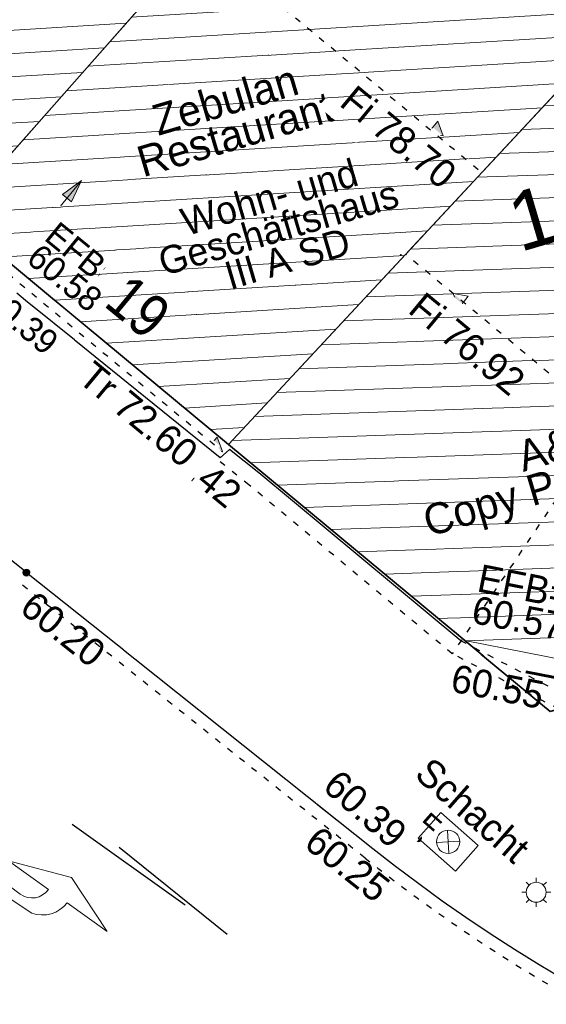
# Model space of a CAD drawing. Header units: metres. Extents: x 32365810 to 32367010, y 5620411 to 5622366.
# Tile 83 of 198: x 32366190 to 32366198.54, y 5622007.32 to 5622023.28. Entities that reach past the tile are written whole.
import ezdxf

# ---------------------------------------------------------------- set-up
doc = ezdxf.new("R2010")
doc.units = ezdxf.units.M
for name, pattern in [('1000.100', [0]), ('1000.104', [0.225, 0.075, -0.15]), ('1000.106', [0]), ('1000.196', [0.225, 0.075, -0.15]), ('1000.213', [4.5, 2.25, -2.25]), ('1600.1047', [0]), ('1600.2028', [0]), ('1600.2505', [0])]:
    doc.linetypes.add(name, pattern=pattern)
doc.layers.get('0').update_dxf_attribs({"color": 1, "linetype": 'CONTINUOUS'})
for name, color, linetype in [('Beschriftung Gebäude', 7, 'CONTINUOUS'), ('Beschriftung Topographie', 7, 'CONTINUOUS'), ('EFB-_ Dachhöhen Bestandsgebäude (NHN)', 7, 'CONTINUOUS'), ('Fahrbahnmarkierung', 7, 'CONTINUOUS'), ('Flurstücke_Grenzpunkte', 11, 'CONTINUOUS'), ('Gebäude', 31, 'CONTINUOUS'), ('Höhen_ gemessen (NHN)', 7, 'CONTINUOUS'), ('Höhentexte_ gemessen (NHN)', 7, 'CONTINUOUS'), ('Lagebezeichnungen', 12, 'CONTINUOUS'), ('Symbole Topographie', 7, 'CONTINUOUS'), ('Topgraphie_ weitere örtliche Aufnahme', 7, 'CONTINUOUS'), ('Topographie_ örtl. Aufnahme', 7, 'CONTINUOUS')]:
    doc.layers.add(name, color=color, linetype=linetype)
doc.styles.add('Arial', font='Arial.ttf')
doc.styles.add('Beschriftung schwarz_ Stift 0.25', font='Century Gothic.ttf')
doc.styles.add('Beschriftung Topographie_ blau', font='Century Gothic.ttf')
doc.styles.add('Dachhöhe NHN_ Bestand_ gemessen', font='Century Gothic.ttf')
doc.styles.add('Dachhöhe NHN_ Bestand_ gemessen_ schwarz', font='Century Gothic.ttf')
doc.styles.add('Flurstücksnummer - K 10 700', font='Arial.ttf')
doc.styles.add('Hausnummern NRW', font='Arial.ttf', dxfattribs={"width": 0.85})
doc.styles.add('Höhe NHN_ gemessen_ blau', font='Century Gothic.ttf')
doc.styles.add('Höhe NHN_ gemessen_ schwarz', font='Century Gothic.ttf')

# ---------------------------------------------------------------- blocks, each defined once
blk = doc.blocks.new('S1000.364', base_point=(0.25, 0))
at = {"color": 0, "lineweight": -2}
for p, q in [((0.075, 0.175), (0.425, -0.175)), ((0.425, 0.175), (0.075, -0.175))]:
    blk.add_line(p, q, dxfattribs=at)
blk.add_circle((0.25, 0), 0.25, dxfattribs=at)
at = {"color": 0, "lineweight": -2, "insert": (-0.5, -0.235), "char_height": 0.47, "attachment_point": 7, "line_spacing_factor": 0.69, "style": 'Arial'}
blk.add_mtext('F', dxfattribs=at)
blk = doc.blocks.new('S1000.461')
at = {"color": 0, "lineweight": -2}
for p, q in [((-0.245, 0.245), (-0.35, 0.35)), ((0, 0.345), (0, 0.5)), ((0.245, 0.245), (0.35, 0.35)), ((-0.345, 0), (-0.5, 0)), ((0.345, 0), (0.5, 0)), ((-0.245, -0.245), (-0.35, -0.35)), ((0.245, -0.245), (0.35, -0.35)), ((0, -0.345), (0, -0.5))]:
    blk.add_line(p, q, dxfattribs=at)
blk.add_circle((0, 0), 0.345, dxfattribs=at)
blk = doc.blocks.new('S1000.360')
at = {"lineweight": -2}
blk.add_hatch(color=0, dxfattribs=at).paths.add_polyline_path([(0, 0.25), (0.05, 0.05), (-0.05, 0.05)], flags=0)
at = {"color": 0, "lineweight": -2}
for p, q in [((-0.05, 0.05), (0, 0.25)), ((0, 0.25), (0.05, 0.05)), ((0, 0.25), (0, -0.25)), ((0.05, 0.05), (-0.05, 0.05))]:
    blk.add_line(p, q, dxfattribs=at)
blk = doc.blocks.new('S1000.211', base_point=(0, -0.02))
at = {"color": 0, "lineweight": -2}
for p, q in [((0.07, 0.025), (0.175, 0.065)), ((0.175, 0.065), (0.28, 0.025)), ((0.155, 0.025), (0.07, 0.025)), ((0.28, 0.025), (0.195, 0.025)), ((-0.25, -0.04), (-0.25, 0)), ((-0.25, 0), (0.12, -0.01)), ((0.155, -0.025), (-0.25, -0.04))]:
    blk.add_line(p, q, dxfattribs=at)
for centre, radius, start, end in [((0.12, 0.025), 0.035, 270, 360), ((0.140078, 0.027937), 0.055, 285.741655, 356.938728)]:
    blk.add_arc(centre, radius, start, end, dxfattribs=at)
blk = doc.blocks.new('S1000.15')
at = {"color": 0, "lineweight": -2}
for p, q in [((-0.5, 0.05), (-0.485, 0.1)), ((0.495, 0.05), (-0.5, 0.05)), ((-0.5, -0.05), (-0.5, 0)), ((-0.5, 0), (0.5, 0)), ((-0.485, 0.1), (0.49, 0.1)), ((-0.475, 0.15), (-0.455, 0.2)), ((0.475, 0.15), (-0.475, 0.15)), ((-0.455, 0.2), (0.455, 0.2)), ((-0.43, 0.25), (-0.4, 0.3)), ((0.43, 0.25), (-0.43, 0.25)), ((-0.4, 0.3), (0.395, 0.3)), ((-0.355, 0.35), (-0.295, 0.4)), ((0.36, 0.35), (-0.355, 0.35)), ((-0.295, 0.4), (0.3, 0.4)), ((0.22, 0.45), (-0.215, 0.45)), ((0.3, 0.4), (0.22, 0.45)), ((0.395, 0.3), (0.36, 0.35)), ((0.455, 0.2), (0.43, 0.25)), ((0.49, 0.1), (0.475, 0.15)), ((0.5, 0), (0.495, 0.05)), ((0.495, -0.05), (-0.5, -0.05)), ((-0.475, -0.15), (-0.49, -0.1)), ((-0.49, -0.1), (0.485, -0.1)), ((0.475, -0.15), (-0.475, -0.15)), ((-0.43, -0.25), (-0.455, -0.2)), ((-0.455, -0.2), (0.46, -0.2)), ((0.425, -0.25), (-0.43, -0.25)), ((-0.355, -0.35), (-0.4, -0.3)), ((-0.4, -0.3), (0.395, -0.3)), ((0.345, -0.35), (-0.355, -0.35)), ((-0.205, -0.45), (-0.29, -0.4)), ((-0.29, -0.4), (0.285, -0.4)), ((0.2, -0.45), (-0.205, -0.45)), ((0.285, -0.4), (0.345, -0.35)), ((0.395, -0.3), (0.425, -0.25)), ((0.46, -0.2), (0.475, -0.15)), ((0.485, -0.1), (0.495, -0.05))]:
    blk.add_line(p, q, dxfattribs=at)
blk.add_circle((0, 0), 0.5, dxfattribs=at)
blk = doc.blocks.new('S1000.114', base_point=(0, 0.366025))
at = {"lineweight": -2}
blk.add_hatch(color=0, dxfattribs=at).paths.add_polyline_path([(-0.5, -0.5), (0, 0.366026), (0, -0.5)], flags=0)
at = {"color": 0, "lineweight": -2}
for p, q in [((0, 0.366026), (-0.5, -0.5)), ((0.5, -0.5), (0, 0.366026)), ((-0.5, -0.5), (0, -0.5)), ((0, -0.5), (0.5, -0.5))]:
    blk.add_line(p, q, dxfattribs=at)
blk = doc.blocks.new('O964')
at = {"layer": 'Flurstücke_Grenzpunkte', "color": 7, "linetype": '1600.2028', "lineweight": 35}
for p, q in [((32366200.209, 5622032.832), (32366196.962, 5622029.158)), ((32366204.746, 5622029.022), (32366200.209, 5622032.832)), ((32366196.962, 5622029.158), (32366196.93, 5622029.121)), ((32366196.93, 5622029.121), (32366188.941, 5622020.082)), ((32366204.588, 5622028.836), (32366204.746, 5622029.022)), ((32366201.512, 5622025.215), (32366204.588, 5622028.836)), ((32366200.598, 5622024.139), (32366201.512, 5622025.215)), ((32366199.21, 5622022.651), (32366200.598, 5622024.139)), ((32366193.38, 5622016.4), (32366199.21, 5622022.651)), ((32366188.941, 5622020.082), (32366193.38, 5622016.4))]:
    blk.add_line(p, q, dxfattribs=at)
at = {"layer": 'Flurstücke_Grenzpunkte', "color": 7, "lineweight": 18, "insert": (32366196.396316, 5622024.003622), "char_height": 0.95, "attachment_point": 8, "rotation": 16.5124674, "line_spacing_factor": 0.69, "style": 'Flurstücksnummer - K 10 700', "bg_fill": 2}
blk.add_mtext('123', dxfattribs=at)
blk = doc.blocks.new('O1120')
at = {"layer": 'Flurstücke_Grenzpunkte', "color": 7, "linetype": '1600.2028', "lineweight": 35}
blk.add_line((32366196.93, 5622029.121), (32366188.941, 5622020.082), dxfattribs=at)
blk = doc.blocks.new('O1377')
at = {"layer": 'Flurstücke_Grenzpunkte', "color": 7, "linetype": '1600.2028', "lineweight": 35}
for p, q in [((32366199.21, 5622022.651), (32366200.598, 5622024.139)), ((32366203.187, 5622021.654), (32366200.598, 5622024.139)), ((32366193.38, 5622016.4), (32366199.21, 5622022.651)), ((32366205.442, 5622014.053), (32366203.187, 5622021.654)), ((32366193.38, 5622016.4), (32366197.215, 5622013.219)), ((32366200.404, 5622012.594), (32366205.442, 5622014.053)), ((32366197.215, 5622013.219), (32366198.599, 5622012.071)), ((32366198.599, 5622012.071), (32366200.404, 5622012.594))]:
    blk.add_line(p, q, dxfattribs=at)
at = {"layer": 'Flurstücke_Grenzpunkte', "color": 7, "lineweight": 18, "insert": (32366199.166626, 5622019.826605), "char_height": 0.95, "attachment_point": 8, "rotation": 16.5124674, "line_spacing_factor": 0.69, "style": 'Flurstücksnummer - K 10 700', "bg_fill": 2}
blk.add_mtext('122', dxfattribs=at)
blk = doc.blocks.new('O1462')
at = {"layer": 'Flurstücke_Grenzpunkte', "color": 7, "linetype": '1600.2028', "lineweight": 35}
for p, q in [((32366188.941, 5622020.082), (32366193.38, 5622016.4)), ((32366193.38, 5622016.4), (32366197.215, 5622013.219)), ((32366197.215, 5622013.219), (32366198.599, 5622012.071))]:
    blk.add_line(p, q, dxfattribs=at)
blk = doc.blocks.new('O2345')
at = {"layer": 'Gebäude', "color": 7, "linetype": '1600.2505', "lineweight": 18}
for p, q in [((32366199.21, 5622022.651), (32366193.38, 5622016.4)), ((32366200.98, 5622021), (32366199.21, 5622022.651)), ((32366203.187, 5622021.654), (32366200.98, 5622021)), ((32366205.442, 5622014.053), (32366203.187, 5622021.654)), ((32366193.38, 5622016.4), (32366197.215, 5622013.219)), ((32366200.404, 5622012.594), (32366205.442, 5622014.053)), ((32366197.215, 5622013.219), (32366200.404, 5622012.594))]:
    blk.add_line(p, q, dxfattribs=at)
at = {"layer": 'Höhentexte_ gemessen (NHN)', "color": 7, "lineweight": 25, "insert": (32366196.316232, 5622010.163675, 60.386), "char_height": 0.45, "attachment_point": 3, "rotation": 318.7139891, "line_spacing_factor": 0.69, "style": 'Höhe NHN_ gemessen_ schwarz', "bg_fill": 2}
blk.add_mtext('60.39', dxfattribs=at)
at = {"layer": 'Lagebezeichnungen', "color": 7, "lineweight": 18, "insert": (32366201.104029, 5622013.158145), "char_height": 0.7, "attachment_point": 8, "rotation": 16.0950712, "line_spacing_factor": 0.69, "style": 'Hausnummern NRW', "bg_fill": 2}
blk.add_mtext('1', dxfattribs=at)
blk = doc.blocks.new('O2686')
at = {"layer": 'Gebäude', "color": 7, "linetype": '1600.2505', "lineweight": 18}
for p, q in [((32366196.93, 5622029.121), (32366196.962, 5622029.158)), ((32366196.962, 5622029.158), (32366201.512, 5622025.215)), ((32366196.93, 5622029.121), (32366188.941, 5622020.082)), ((32366200.598, 5622024.139), (32366201.512, 5622025.215)), ((32366199.21, 5622022.651), (32366200.598, 5622024.139)), ((32366199.21, 5622022.651), (32366193.38, 5622016.4)), ((32366188.941, 5622020.082), (32366193.38, 5622016.4))]:
    blk.add_line(p, q, dxfattribs=at)
at = {"layer": 'Lagebezeichnungen', "color": 7, "lineweight": 18, "insert": (32366191.68963, 5622018.355695), "char_height": 0.7, "attachment_point": 8, "rotation": 320.4810171, "line_spacing_factor": 0.69, "style": 'Hausnummern NRW', "bg_fill": 2}
blk.add_mtext('19', dxfattribs=at)
blk = doc.blocks.new('O2780')
at = {"layer": 'Gebäude', "color": 7, "linetype": '1600.2505', "lineweight": 18}
for p, q in [((32366189.117, 5622035.401), (32366181.246, 5622026.367)), ((32366189.117, 5622035.401), (32366189.143, 5622035.431)), ((32366189.143, 5622035.431), (32366196.93, 5622029.121)), ((32366196.93, 5622029.121), (32366188.941, 5622020.082)), ((32366181.246, 5622026.367), (32366188.941, 5622020.082))]:
    blk.add_line(p, q, dxfattribs=at)
at = {"layer": 'Lagebezeichnungen', "color": 7, "lineweight": 18, "insert": (32366184.748489, 5622023.992807), "char_height": 0.7, "attachment_point": 8, "rotation": 320.4810171, "line_spacing_factor": 0.69, "style": 'Hausnummern NRW', "bg_fill": 2}
blk.add_mtext('15-17', dxfattribs=at)
blk = doc.blocks.new('*X1141')
at = {"color": 253, "linetype": '1600.1047', "lineweight": 18, "true_color": 0xb2b2b2}
for p, q in [((32366199.580972, 5622022.304969), (32366198.863969, 5622022.279981)), ((32366199.968757, 5622021.943255), (32366198.502256, 5622021.892148)), ((32366200.356542, 5622021.581542), (32366198.140543, 5622021.504314)), ((32366200.744327, 5622021.219828), (32366197.77883, 5622021.116481)), ((32366203.289492, 5622021.308527), (32366201.852119, 5622021.258435)), ((32366203.399672, 5622020.937139), (32366197.417117, 5622020.728648)), ((32366203.509852, 5622020.565752), (32366197.055404, 5622020.340814)), ((32366203.620032, 5622020.194364), (32366196.69369, 5622019.952981)), ((32366203.730213, 5622019.822976), (32366196.331977, 5622019.565148)), ((32366203.840393, 5622019.451588), (32366195.970264, 5622019.177314)), ((32366203.950573, 5622019.0802), (32366195.608551, 5622018.789481)), ((32366204.060753, 5622018.708812), (32366195.246838, 5622018.401648)), ((32366204.170933, 5622018.337424), (32366194.885125, 5622018.013814)), ((32366204.281114, 5622017.966036), (32366194.523412, 5622017.625981)), ((32366204.391294, 5622017.594649), (32366194.161699, 5622017.238148)), ((32366204.501474, 5622017.223261), (32366193.799986, 5622016.850314)), ((32366204.611654, 5622016.851873), (32366193.438273, 5622016.462481)), ((32366204.721834, 5622016.480485), (32366193.744193, 5622016.097915)), ((32366204.832015, 5622016.109097), (32366194.178326, 5622015.737817)), ((32366204.942195, 5622015.737709), (32366194.612458, 5622015.377718)), ((32366205.052375, 5622015.366321), (32366195.046591, 5622015.01762)), ((32366205.162555, 5622014.994933), (32366195.480724, 5622014.657522)), ((32366205.272735, 5622014.623546), (32366195.914857, 5622014.297424)), ((32366205.382916, 5622014.252158), (32366196.348989, 5622013.937326)), ((32366204.758932, 5622013.855184), (32366196.783122, 5622013.577228)), ((32366203.286002, 5622013.428625), (32366197.223444, 5622013.217345)), ((32366201.813072, 5622013.002066), (32366198.848959, 5622012.898767))]:
    blk.add_line(p, q, dxfattribs=at)
blk = doc.blocks.new('*X1239')
at = {"color": 253, "linetype": '1600.1047', "lineweight": 18, "true_color": 0xb2b2b2}
for p, q in [((32366197.239036, 5622028.917922), (32366196.722352, 5622028.886061)), ((32366197.643786, 5622028.567169), (32366196.371142, 5622028.488691)), ((32366198.048536, 5622028.216415), (32366196.019932, 5622028.091322)), ((32366198.453285, 5622027.865662), (32366195.668723, 5622027.693952)), ((32366198.858035, 5622027.514909), (32366195.317513, 5622027.296582)), ((32366199.262785, 5622027.164155), (32366194.966303, 5622026.899213)), ((32366199.667534, 5622026.813402), (32366194.615093, 5622026.501843)), ((32366200.072284, 5622026.462648), (32366194.263883, 5622026.104473)), ((32366200.477034, 5622026.111895), (32366193.912673, 5622025.707104)), ((32366200.881783, 5622025.761142), (32366193.561463, 5622025.309734)), ((32366201.286533, 5622025.410388), (32366193.210253, 5622024.912364)), ((32366201.362821, 5622025.03938), (32366192.859043, 5622024.514995)), ((32366201.026034, 5622024.6429), (32366192.507834, 5622024.117625)), ((32366200.689247, 5622024.24642), (32366192.156624, 5622023.720255)), ((32366200.326895, 5622023.848363), (32366191.805414, 5622023.322886)), ((32366199.955043, 5622023.44972), (32366191.454204, 5622022.925516)), ((32366199.583191, 5622023.051078), (32366191.102994, 5622022.528146)), ((32366199.211339, 5622022.652435), (32366190.751784, 5622022.130777)), ((32366198.839548, 5622022.253796), (32366190.400574, 5622021.733407)), ((32366198.467757, 5622021.855158), (32366190.049364, 5622021.336037)), ((32366198.095966, 5622021.456519), (32366189.698154, 5622020.938668)), ((32366197.724175, 5622021.05788), (32366189.346945, 5622020.541298)), ((32366197.352385, 5622020.659241), (32366188.995735, 5622020.143929)), ((32366196.980594, 5622020.260602), (32366189.296906, 5622019.786788)), ((32366196.608803, 5622019.861964), (32366189.718519, 5622019.437074)), ((32366196.237012, 5622019.463325), (32366190.140132, 5622019.087361)), ((32366195.865222, 5622019.064686), (32366190.561745, 5622018.737647)), ((32366195.493431, 5622018.666047), (32366190.983357, 5622018.387934)), ((32366195.12164, 5622018.267409), (32366191.40497, 5622018.03822)), ((32366194.749849, 5622017.86877), (32366191.826583, 5622017.688507)), ((32366194.378058, 5622017.470131), (32366192.248196, 5622017.338793)), ((32366194.006268, 5622017.071492), (32366192.669809, 5622016.989079)), ((32366193.634477, 5622016.672853), (32366193.091422, 5622016.639366))]:
    blk.add_line(p, q, dxfattribs=at)
blk = doc.blocks.new('*X1266')
at = {"color": 253, "linetype": '1600.1047', "lineweight": 18, "true_color": 0xb2b2b2}
for p, q in [((32366189.535071, 5622035.113295), (32366188.828364, 5622035.069716)), ((32366189.965939, 5622034.764152), (32366188.482434, 5622034.672672)), ((32366190.396806, 5622034.415009), (32366188.136504, 5622034.275628)), ((32366190.827674, 5622034.065867), (32366187.790573, 5622033.878584)), ((32366191.258542, 5622033.716724), (32366187.444643, 5622033.48154)), ((32366191.68941, 5622033.367581), (32366187.098713, 5622033.084496)), ((32366192.120277, 5622033.018438), (32366186.752783, 5622032.687452)), ((32366192.551145, 5622032.669295), (32366186.406852, 5622032.290407)), ((32366192.982013, 5622032.320152), (32366186.060922, 5622031.893363)), ((32366193.412881, 5622031.971009), (32366185.714992, 5622031.496319)), ((32366193.843748, 5622031.621867), (32366185.369062, 5622031.099275)), ((32366194.274616, 5622031.272724), (32366185.023131, 5622030.702231)), ((32366194.705484, 5622030.923581), (32366184.677201, 5622030.305187)), ((32366195.136351, 5622030.574438), (32366184.331271, 5622029.908143)), ((32366195.567219, 5622030.225295), (32366183.98534, 5622029.511099)), ((32366195.998087, 5622029.876152), (32366183.63941, 5622029.114055)), ((32366196.428955, 5622029.52701), (32366183.29348, 5622028.717011)), ((32366196.859822, 5622029.177867), (32366182.94755, 5622028.319967)), ((32366196.635993, 5622028.788352), (32366182.601619, 5622027.922922)), ((32366196.284784, 5622028.390982), (32366182.255689, 5622027.525878)), ((32366195.933574, 5622027.993613), (32366181.909759, 5622027.128834)), ((32366195.582364, 5622027.596243), (32366181.563829, 5622026.73179)), ((32366195.231154, 5622027.198873), (32366181.280745, 5622026.338622)), ((32366194.879944, 5622026.801504), (32366181.708454, 5622025.989284)), ((32366194.528734, 5622026.404134), (32366182.136164, 5622025.639946)), ((32366194.177524, 5622026.006764), (32366182.563873, 5622025.290609)), ((32366193.826314, 5622025.609395), (32366182.991582, 5622024.941271)), ((32366193.475104, 5622025.212025), (32366183.419291, 5622024.591933)), ((32366193.123895, 5622024.814655), (32366183.847001, 5622024.242596)), ((32366192.772685, 5622024.417286), (32366184.27471, 5622023.893258)), ((32366192.421475, 5622024.019916), (32366184.702419, 5622023.543921)), ((32366192.070265, 5622023.622546), (32366185.130129, 5622023.194583)), ((32366191.719055, 5622023.225177), (32366185.557838, 5622022.845245)), ((32366191.367845, 5622022.827807), (32366185.985547, 5622022.495908)), ((32366191.016635, 5622022.430437), (32366186.413257, 5622022.14657)), ((32366190.665425, 5622022.033068), (32366186.840966, 5622021.797233)), ((32366190.314215, 5622021.635698), (32366187.268675, 5622021.447895)), ((32366189.963006, 5622021.238328), (32366187.696384, 5622021.098557)), ((32366189.611796, 5622020.840959), (32366188.124094, 5622020.74922)), ((32366189.260586, 5622020.443589), (32366188.551803, 5622020.399882))]:
    blk.add_line(p, q, dxfattribs=at)

msp = doc.modelspace()

# ---------------------------------------------------------------- linework, layer by layer
at = {"layer": 'EFB-_ Dachhöhen Bestandsgebäude (NHN)', "color": 7, "true_color": 0xffffff}
for p in [(32366196.833014, 5622021.067396, 78.619), (32366196.179959, 5622019.47197, 76.971)]:
    msp.add_point(p, dxfattribs=at)

# ---------------------------------------------------------------- block references
at = {"layer": 'EFB-_ Dachhöhen Bestandsgebäude (NHN)', "color": 7, "lineweight": 18, "xscale": 0.25, "yscale": 0.25, "zscale": 0.25}
for p, rotation in [((32366196.862612, 5622021.402387, 78.701), 230.325443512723), ((32366197.02573, 5622018.843153, 76.919), 50.30287816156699), ((32366193.283087, 5622016.284629, 72.605), 230.325443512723)]:
    msp.add_blockref('S1000.114', p, dxfattribs=dict(at, rotation=rotation))
at = {"layer": 'Fahrbahnmarkierung', "color": 7, "lineweight": 18, "xscale": 9.375, "yscale": 9.375, "zscale": 9.375, "rotation": 324.502291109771}
msp.add_blockref('S1000.211', (32366189.034662, 5622009.684503), dxfattribs=at)
at = {"layer": 'Höhen_ gemessen (NHN)', "color": 7, "lineweight": 18, "xscale": 0.1125, "yscale": 0.1125, "zscale": 0.1125}
for p in [(32366193.230156, 5622016.237749, 60.42), (32366190.104, 5622014.322, 60.2), (32366196.456648, 5622010.014553, 60.386), (32366195.721, 5622009.851, 60.252)]:
    msp.add_blockref('S1000.15', p, dxfattribs=at)
at = {"layer": 'Symbole Topographie', "color": 7, "lineweight": 18}
for name, p, xscale, yscale, zscale, rotation in [('S1000.360', (32366190.701901, 5622020.31596), 1.875, 1.875, 1.875, 320.461032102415), ('S1000.364', (32366196.945, 5622009.95725, 60.41), 0.7525, 0.7525, 0.7525, 318.713975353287)]:
    msp.add_blockref(name, p, dxfattribs=dict(at, xscale=xscale, yscale=yscale, zscale=zscale, rotation=rotation))
at = {"layer": 'Symbole Topographie', "color": 7, "lineweight": 18, "xscale": 0.47, "yscale": 0.47, "zscale": 0.47}
msp.add_blockref('S1000.461', (32366198.373286, 5622009.139132, 60.43), dxfattribs=at)

# ---------------------------------------------------------------- texts
at = {"layer": 'Beschriftung Gebäude', "color": 7, "lineweight": 25, "char_height": 0.5, "attachment_point": 8, "line_spacing_factor": 0.69, "style": 'Beschriftung schwarz_ Stift 0.25', "bg_fill": 2}
for s, insert, rotation in [('Zebulan\\PRestaurant', (32366193.564601, 5622021.184564), 16.5119953), ('A&A\\PCopy Print Shop', (32366199.010164, 5622015.445422), 16.5119241)]:
    msp.add_mtext(s, dxfattribs=dict(at, insert=insert, rotation=rotation))
at = {"layer": 'EFB-_ Dachhöhen Bestandsgebäude (NHN)', "color": 7, "lineweight": 25, "insert": (32366198.040239, 5622013.358969, 60.544), "char_height": 0.45, "attachment_point": 8, "rotation": 348.8699324, "line_spacing_factor": 0.69, "style": 'Dachhöhe NHN_ Bestand_ gemessen_ schwarz', "bg_fill": 2}
msp.add_mtext('EFB=\\P60.57', dxfattribs=at)
at = {"layer": 'Höhentexte_ gemessen (NHN)', "color": 142, "lineweight": 25, "true_color": 0x0087cd, "insert": (32366189.504464, 5622018.835362), "char_height": 0.4, "attachment_point": 4, "rotation": 320.0916373, "line_spacing_factor": 0.69, "style": 'Höhe NHN_ gemessen_ blau', "bg_fill": 2}
msp.add_mtext('60.39', dxfattribs=at)
at = {"layer": 'Höhentexte_ gemessen (NHN)', "color": 7, "lineweight": 25, "char_height": 0.45, "line_spacing_factor": 0.69, "style": 'Höhe NHN_ gemessen_ schwarz', "bg_fill": 2}
for s, insert, attachment_point, rotation in [('60.20', (32366190.251815, 5622014.050509, 60.2), 1, 321.481017), ('60.55', (32366198.529457, 5622012.549806, 60.526), 3, 348.9113847)]:
    msp.add_mtext(s, dxfattribs=dict(at, insert=insert, attachment_point=attachment_point, rotation=rotation))

# ---------------------------------------------------------------- next in the draw order: texts
at = {"layer": 'Beschriftung Topographie', "color": 142, "lineweight": 25, "true_color": 0x0087cd, "insert": (32366197.341567, 5622010.466875), "char_height": 0.45, "attachment_point": 5, "rotation": 318.7139891, "line_spacing_factor": 0.69, "style": 'Beschriftung Topographie_ blau', "bg_fill": 2}
msp.add_mtext('Schacht', dxfattribs=at)
at = {"layer": 'EFB-_ Dachhöhen Bestandsgebäude (NHN)', "color": 7, "lineweight": 25, "insert": (32366194.191986, 5622019.907249), "char_height": 0.45, "attachment_point": 5, "rotation": 16.4503927, "line_spacing_factor": 0.69, "style": 'Dachhöhe NHN_ Bestand_ gemessen_ schwarz', "bg_fill": 2}
msp.add_mtext('Wohn- und\\PGeschäftshaus\\PIII A SD', dxfattribs=at)
at = {"layer": 'EFB-_ Dachhöhen Bestandsgebäude (NHN)', "color": 142, "lineweight": 25, "true_color": 0x0087cd, "line_spacing_factor": 0.69, "style": 'Dachhöhe NHN_ Bestand_ gemessen', "bg_fill": 2}
for s, insert, char_height, attachment_point, rotation in [('EFB=\\P60.58', (32366190.078852, 5622019.36429), 0.4, 7, 320.7400137), ('Fi 76.92', (32366196.560941, 5622018.895698, 76.919), 0.45, 1, 320.3028986)]:
    msp.add_mtext(s, dxfattribs=dict(at, insert=insert, char_height=char_height, attachment_point=attachment_point, rotation=rotation))
at = {"layer": 'Höhentexte_ gemessen (NHN)', "color": 142, "lineweight": 25, "true_color": 0x0087cd, "insert": (32366193.05519, 5622016.165266, 60.42), "char_height": 0.45, "attachment_point": 2, "rotation": 320.5259948, "line_spacing_factor": 0.69, "style": 'Höhe NHN_ gemessen_ blau', "bg_fill": 2}
msp.add_mtext('60.42', dxfattribs=at)
at = {"layer": 'Höhentexte_ gemessen (NHN)', "color": 7, "lineweight": 25, "insert": (32366195.453334, 5622009.771223, 60.252), "char_height": 0.45, "attachment_point": 2, "rotation": 321.481017, "line_spacing_factor": 0.69, "style": 'Höhe NHN_ gemessen_ schwarz', "bg_fill": 2}
msp.add_mtext('60.25', dxfattribs=at)

# ---------------------------------------------------------------- next in the draw order: texts
at = {"layer": 'EFB-_ Dachhöhen Bestandsgebäude (NHN)', "color": 142, "lineweight": 25, "true_color": 0x0087cd, "char_height": 0.45, "attachment_point": 3, "rotation": 320.3254422, "line_spacing_factor": 0.69, "style": 'Dachhöhe NHN_ Bestand_ gemessen', "bg_fill": 2}
for s, insert in [('Fi 78.70', (32366197.121918, 5622020.861946, 78.701)), ('Tr 72.60', (32366192.929447, 5622016.346429, 72.605))]:
    msp.add_mtext(s, dxfattribs=dict(at, insert=insert))

# ---------------------------------------------------------------- next in the draw order: block references
at = {"layer": 'Flurstücke_Grenzpunkte', "color": 7, "true_color": 0xffffff}
msp.add_blockref('O964', (0, 0), dxfattribs=at)

# ---------------------------------------------------------------- next in the draw order: block references
msp.add_blockref('O1120', (0, 0), dxfattribs=at)

# ---------------------------------------------------------------- next in the draw order: block references
msp.add_blockref('O1377', (0, 0), dxfattribs=at)

# ---------------------------------------------------------------- next in the draw order: block references
msp.add_blockref('O1462', (0, 0), dxfattribs=at)

# ---------------------------------------------------------------- next in the draw order: linework, layer by layer
at = {"layer": 'Topgraphie_ weitere örtliche Aufnahme', "color": 142, "linetype": '1000.104', "lineweight": 25, "true_color": 0x0087cd}
msp.add_arc((32366211.963862, 5622030.257204), 26.281446, 231.481028, 240.7665106, dxfattribs=at)

# ---------------------------------------------------------------- next in the draw order: block references
at = {"layer": 'Gebäude', "color": 7, "true_color": 0xffffff}
msp.add_blockref('O2345', (0, 0), dxfattribs=at)

# ---------------------------------------------------------------- next in the draw order: linework, layer by layer
at = {"layer": 'EFB-_ Dachhöhen Bestandsgebäude (NHN)', "color": 7, "linetype": '1000.196', "lineweight": 25}
for p, q in [((32366193.713899, 5622015.742612), (32366193.24336, 5622016.121436)), ((32366197.012117, 5622013.004659), (32366193.713899, 5622015.742612)), ((32366198.741578, 5622012.107198), (32366197.012117, 5622013.004659))]:
    msp.add_line(p, q, dxfattribs=at)
at = {"layer": 'Fahrbahnmarkierung', "color": 253, "linetype": '1000.213', "lineweight": 25, "true_color": 0x999999}
for p, q in [((32366193.360031, 5622008.452243), (32366183.930327, 5622016.039842)), ((32366183.520673, 5622015.469995), (32366193.360031, 5622008.452243))]:
    msp.add_line(p, q, dxfattribs=at)
at = {"layer": 'Topgraphie_ weitere örtliche Aufnahme', "color": 142, "linetype": '1000.104', "lineweight": 25, "true_color": 0x0087cd}
msp.add_line((32366195.596468, 5622009.694548), (32366189.979167, 5622014.165787), dxfattribs=at)
at = {"layer": 'Topgraphie_ weitere örtliche Aufnahme', "color": 142, "linetype": '1000.106', "lineweight": 60, "true_color": 0x0087cd}
msp.add_line((32366198.204, 5622012.713, 62.152), (32366199.246, 5622012.508, 62.201), dxfattribs=at)
at = {"layer": 'Topographie_ örtl. Aufnahme', "color": 142, "linetype": '1000.100', "lineweight": 25, "true_color": 0x0087cd}
for p, q in [((32366193.4, 5622016.316, 60.463), (32366193.245, 5622016.184, 60.462)), ((32366193.872, 5622015.936, 60.473), (32366193.4, 5622016.316, 60.463)), ((32366197.151, 5622013.214, 60.549), (32366193.872, 5622015.936, 60.473)), ((32366190.104, 5622014.322, 60.2), (32366195.721, 5622009.851, 60.252)), ((32366196.456648, 5622010.014553, 60.386), (32366196.825044, 5622010.434096, 60.415)), ((32366196.825044, 5622010.434096, 60.415), (32366197.433352, 5622009.899947, 60.421)), ((32366197.064956, 5622009.480404, 60.404), (32366196.456648, 5622010.014553, 60.386)), ((32366197.433352, 5622009.899947, 60.421), (32366197.064956, 5622009.480404, 60.404))]:
    msp.add_line(p, q, dxfattribs=at)
at = {"layer": 'Topographie_ örtl. Aufnahme', "color": 142, "linetype": '1000.104', "lineweight": 25, "true_color": 0x0087cd}
msp.add_line((32366198.789, 5622012.364, 60.568), (32366197.151, 5622013.214, 60.549), dxfattribs=at)
at = {"layer": 'Topographie_ örtl. Aufnahme', "color": 142, "linetype": '1000.100', "lineweight": 25, "true_color": 0x0087cd}
msp.add_polyline3d([(32366195.721, 5622009.851, 60.252), (32366196.091526, 5622009.561488, 60.261222), (32366196.46721, 5622009.278703, 60.270444), (32366196.847932, 5622009.002737, 60.279667), (32366197.233567, 5622008.733679, 60.288889), (32366197.62399, 5622008.471618, 60.298111), (32366198.019074, 5622008.216637, 60.307333), (32366198.41869, 5622007.968821, 60.316556), (32366198.822709, 5622007.728249, 60.325778), (32366199.231, 5622007.495, 60.335)], dxfattribs=at)

# ---------------------------------------------------------------- next in the draw order: block references
at = {"layer": 'Gebäude', "color": 7, "true_color": 0xffffff}
msp.add_blockref('O2686', (0, 0), dxfattribs=at)

# ---------------------------------------------------------------- next in the draw order: linework, layer by layer
at = {"layer": 'EFB-_ Dachhöhen Bestandsgebäude (NHN)', "color": 7, "linetype": '1000.196', "lineweight": 25}
for p, q in [((32366188.844808, 5622019.966031), (32366193.283087, 5622016.284629, 72.605)), ((32366199.538285, 5622016.757404), (32366196.255184, 5622019.482808)), ((32366199.538285, 5622016.757404), (32366197.012117, 5622013.004659))]:
    msp.add_line(p, q, dxfattribs=at)
at = {"layer": 'Topographie_ örtl. Aufnahme', "color": 142, "linetype": '1000.100', "lineweight": 25, "true_color": 0x0087cd}
for p, q in [((32366190.092, 5622018.731, 60.422), (32366189.950372, 5622018.85005, 60.408)), ((32366193.245, 5622016.184, 60.462), (32366190.092, 5622018.731, 60.422))]:
    msp.add_line(p, q, dxfattribs=at)

# ---------------------------------------------------------------- next in the draw order: block references
at = {"layer": 'Gebäude', "color": 7, "true_color": 0xffffff}
msp.add_blockref('O2780', (0, 0), dxfattribs=at)

# ---------------------------------------------------------------- next in the draw order: linework, layer by layer
at = {"layer": 'EFB-_ Dachhöhen Bestandsgebäude (NHN)', "color": 7, "linetype": '1000.196', "lineweight": 25}
msp.add_line((32366192.928322, 5622024.592846), (32366197.491207, 5622020.808088), dxfattribs=at)
at = {"layer": 'Topographie_ örtl. Aufnahme', "color": 142, "linetype": '1000.100', "lineweight": 25, "true_color": 0x0087cd}
msp.add_line((32366190.104, 5622014.322, 60.2), (32366177.643921, 5622024.31838, 60.014), dxfattribs=at)

# ---------------------------------------------------------------- next in the draw order: block references
at = {"layer": 'Gebäude', "color": 7, "true_color": 0xffffff}
for name in ['*X1266', '*X1239', '*X1141']:
    msp.add_blockref(name, (0, 0), dxfattribs=at)

doc.saveas('drawing.dxf')
